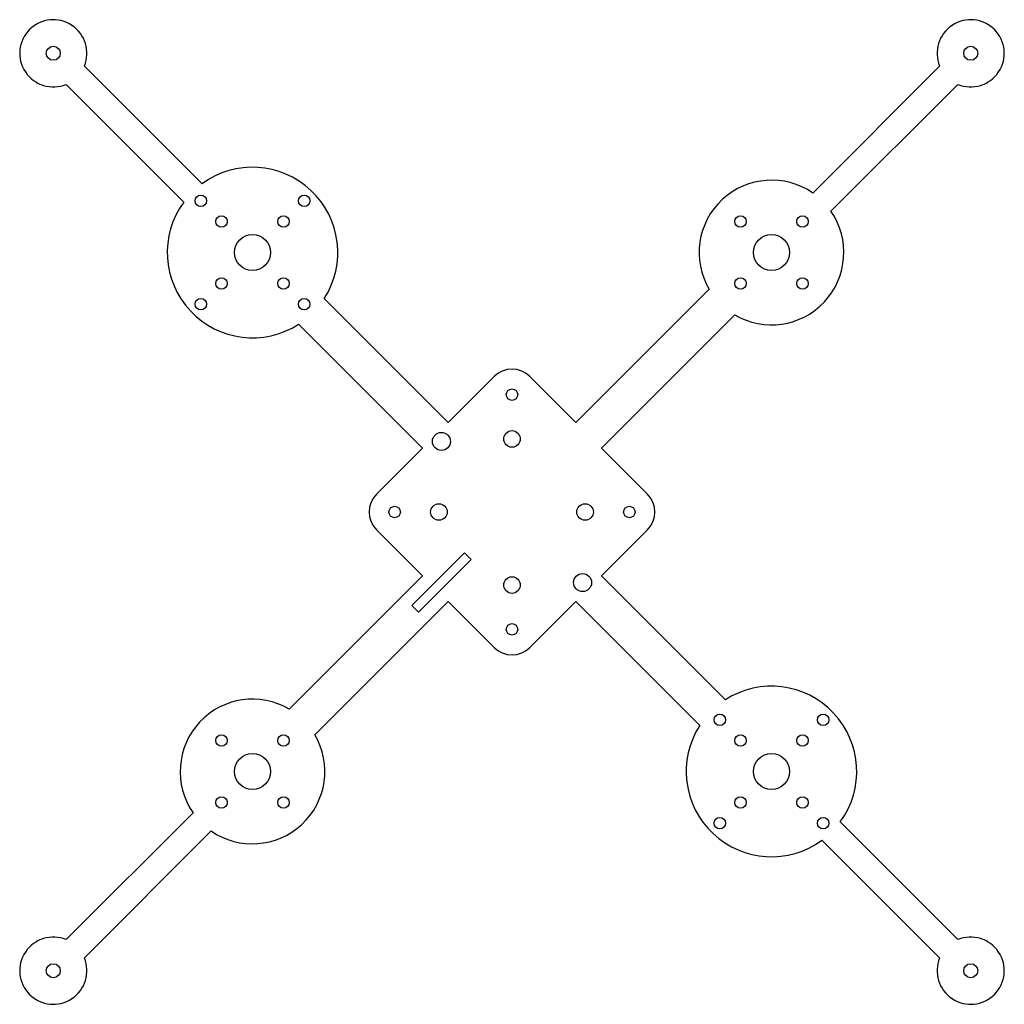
# Model space of a CAD drawing. Header units: millimetres. Extents: x -95 to 95, y -95 to 95.
import ezdxf

# ---------------------------------------------------------------- set-up
doc = ezdxf.new("R2010")
doc.units = ezdxf.units.MM

msp = doc.modelspace()

# ---------------------------------------------------------------- linework, layer by layer
for p, q in [((-59.97, 63.5), (-82.73, 86.27)), ((82.73, 86.27), (58.18, 61.71)), ((-86.27, 82.73), (-63.5, 59.97)), ((61.71, 58.18), (86.27, 82.73)), ((38.14, 43.09), (12.37, 17.32)), ((-12.37, 17.32), (-36.33, 41.28)), ((17.32, 12.37), (43.09, 38.14)), ((-41.28, 36.33), (-17.32, 12.37)), ((-3.54, 26.16), (-12.37, 17.32)), ((12.37, 17.32), (3.54, 26.16)), ((-17.32, 12.37), (-26.16, 3.54)), ((26.16, 3.54), (17.32, 12.37)), ((-26.16, -3.54), (-17.32, -12.37)), ((17.32, -12.37), (26.16, -3.54)), ((-19.37, -18.1), (-9.19, -7.92)), ((-7.92, -9.19), (-18.1, -19.37)), ((-9.19, -7.92), (-7.92, -9.19)), ((-17.32, -12.37), (-43.09, -38.14)), ((41.28, -36.33), (17.32, -12.37)), ((-38.14, -43.09), (-12.37, -17.32)), ((-18.1, -19.37), (-19.37, -18.1)), ((-12.37, -17.32), (-3.54, -26.16)), ((3.54, -26.16), (12.37, -17.32)), ((12.37, -17.32), (36.33, -41.28)), ((-61.71, -58.18), (-86.27, -82.73)), ((86.27, -82.73), (63.5, -59.97)), ((-82.73, -86.27), (-58.18, -61.71)), ((59.97, -63.5), (82.73, -86.27))]:
    msp.add_line(p, q)
for centre, radius in [((-88.74, 88.74), 1.35), ((88.74, 88.74), 1.35), ((-60.2, 60.2), 1.1), ((-40.2, 60.2), 1.1), ((-56.2, 56.2), 1.1), ((-44.2, 56.2), 1.1), ((44.2, 56.2), 1.1), ((56.2, 56.2), 1.1), ((-50.2, 50.2), 3.5), ((50.2, 50.2), 3.5), ((-56.2, 44.2), 1.1), ((-44.2, 44.2), 1.1), ((44.2, 44.2), 1.1), ((56.2, 44.2), 1.1), ((-60.2, 40.2), 1.1), ((-40.2, 40.2), 1.1), ((0, 22.7), 1.1), ((-13.65, 13.65), 1.75), ((0, 14.14), 1.6), ((-22.7, 0), 1.1), ((-14.14, 0), 1.6), ((14.14, 0), 1.6), ((22.7, 0), 1.1), ((0, -14.14), 1.6), ((13.65, -13.65), 1.75), ((0, -22.7), 1.1), ((40.2, -40.2), 1.1), ((60.2, -40.2), 1.1), ((-56.2, -44.2), 1.1), ((-44.2, -44.2), 1.1), ((44.2, -44.2), 1.1), ((56.2, -44.2), 1.1), ((-50.2, -50.2), 3.5), ((50.2, -50.2), 3.5), ((-56.2, -56.2), 1.1), ((-44.2, -56.2), 1.1), ((44.2, -56.2), 1.1), ((56.2, -56.2), 1.1), ((40.2, -60.2), 1.1), ((60.2, -60.2), 1.1), ((-88.74, -88.74), 1.35), ((88.74, -88.74), 1.35)]:
    msp.add_circle(centre, radius)
for centre, radius, start, end in [((-88.74, 88.74), 6.5, -22.3801, 292.3801), ((88.74, 88.74), 6.5, -112.3801, 202.3801), ((-50.2, 50.2), 16.5, -32.7533, 126.2853), ((50.2, 50.2), 14, 55.2866, 210.5225), ((-50.2, 50.2), 16.5, 143.7147, 302.7533), ((50.2, 50.2), 14, -120.5225, 34.7134), ((0, 22.63), 5, 45, 135), ((-22.63, 0), 5, 135, 225), ((22.63, 0), 5, -45, 45), ((0, -22.63), 5, 225, 315), ((50.2, -50.2), 16.5, -36.2853, 122.7533), ((-50.2, -50.2), 14, 59.4775, 214.7134), ((50.2, -50.2), 16.5, 147.2467, 306.2853), ((-50.2, -50.2), 14, -124.7134, 30.5225), ((-88.74, -88.74), 6.5, 67.6199, 382.3801), ((88.74, -88.74), 6.5, 157.6199, 472.3801)]:
    msp.add_arc(centre, radius, start, end)

doc.saveas('drawing.dxf')
